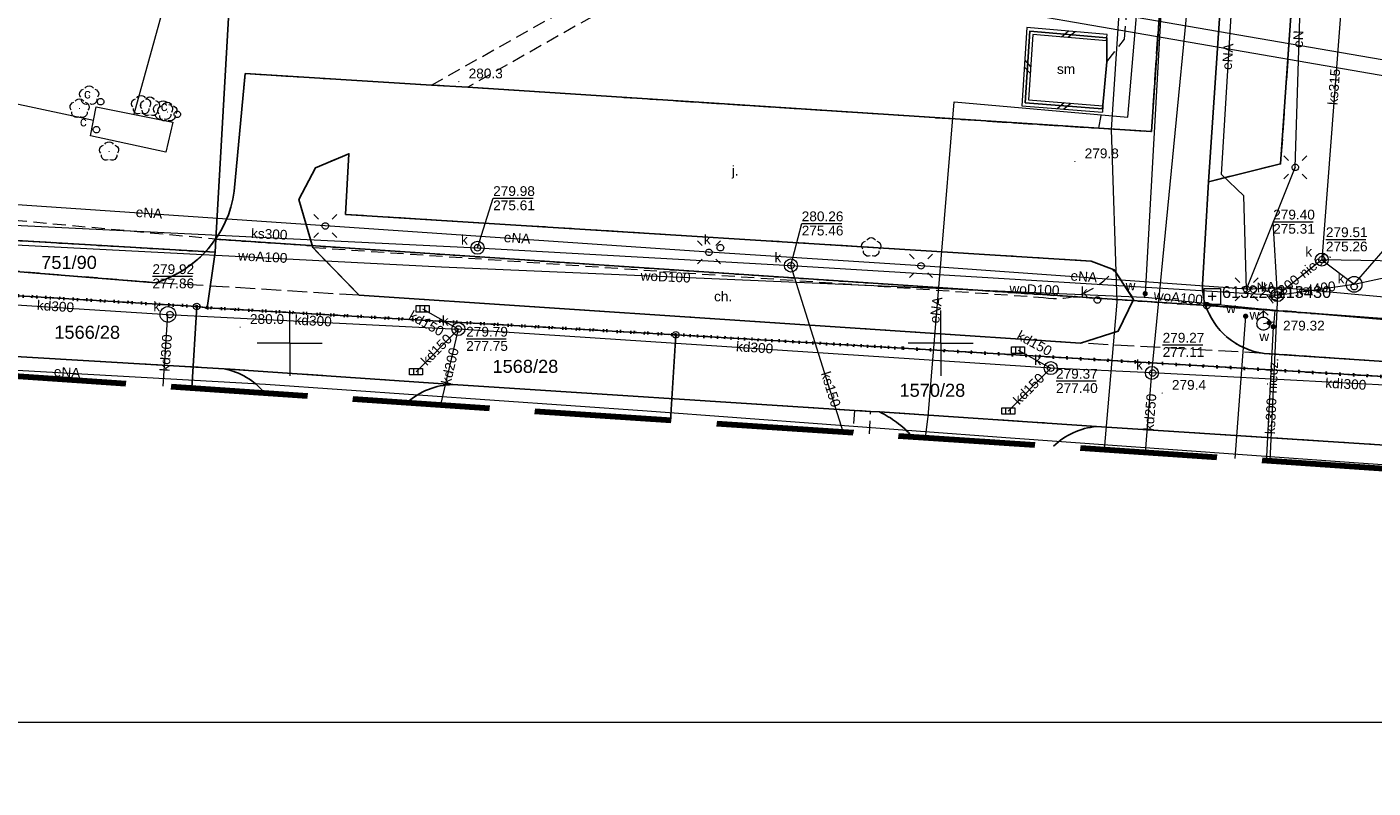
# Model space of a CAD drawing. Extents: x 0 to 6569664, y 0 to 5584502.
# Tile 5 of 64: x 6568280 to 6568383, y 5583916 to 5583974. Entities that reach past the tile are written whole.
import ezdxf
from ezdxf.enums import TextEntityAlignment as Align

# ---------------------------------------------------------------- set-up
doc = ezdxf.new("R2010")
doc.units = 0
doc.header["$PDSIZE"] = 0.75
for name, pattern in [('GAK', [3.5, 2, -0.7, 0.1, -0.7]), ('KROPK2', [1, 0.05, -0.95]), ('PRZER1-1', [1, 0.5, -0.5]), ('PRZER2-1', [1.5, 1, -0.5]), ('PRZER3-1', [2, 1.5, -0.5])]:
    doc.linetypes.add(name, pattern=pattern)
doc.layers.get('0').update_dxf_attribs({"linetype": 'CONTINUOUS'})
doc.layers.get('Defpoints').update_dxf_attribs({"linetype": 'CONTINUOUS'})
for name, color, linetype, lineweight in [('EGDE', 7, 'CONTINUOUS', 18), ('EGDE_O', 7, 'CONTINUOUS', 18), ('EGPG', 7, 'CONTINUOUS', 18), ('GESJAE', 7, 'CONTINUOUS', 50), ('GUPPRZ_O', 7, 'CONTINUOUS', 18), ('OSSP', 7, 'CONTINUOUS', 18), ('OSSP_O', 7, 'CONTINUOUS', 18), ('OTDM', 7, 'CONTINUOUS', 25), ('OTDM_O', 7, 'CONTINUOUS', 25), ('OTDN', 7, 'CONTINUOUS', 18), ('OTKC', 7, 'CONTINUOUS', 18), ('OTKC_O', 7, 'CONTINUOUS', 18), ('OTKJ', 7, 'CONTINUOUS', 18), ('OTKJ_O', 7, 'CONTINUOUS', 18), ('OTKK', 7, 'CONTINUOUS', 25), ('OTRN', 7, 'CONTINUOUS', 13), ('OTRN_O', 7, 'CONTINUOUS', 13), ('ramka sekcji', 7, 'CONTINUOUS', 18), ('siec', 7, 'GAK', 70), ('SUEO', 7, 'CONTINUOUS', 18), ('SUPK', 7, 'CONTINUOUS', 18), ('SUPW', 7, 'CONTINUOUS', 18), ('SUPW_O', 7, 'CONTINUOUS', 18), ('zakres', 6, 'PRZER3-1', 106)]:
    doc.layers.add(name, color=color, linetype=linetype, lineweight=lineweight)
for name, color, linetype, lineweight, true_color in [('EGUG', 7, 'CONTINUOUS', 18, 0x008000), ('OTZL', 7, 'CONTINUOUS', 18, 0x008000), ('SUCP', 7, 'CONTINUOUS', 18, 0xd200d2), ('SUEP', 1, 'CONTINUOUS', 18, 0xff0000), ('SUEP_O', 1, 'CONTINUOUS', 18, 0xff0000), ('SUKK', 7, 'CONTINUOUS', 18, 0x803300), ('SUKP', 7, 'CONTINUOUS', 18, 0x803300), ('SUKP_O', 7, 'CONTINUOUS', 18, 0x803300), ('SUKS', 7, 'CONTINUOUS', 18, 0x803300), ('SUKS_O', 7, 'CONTINUOUS', 18, 0x803300), ('SUTP', 7, 'CONTINUOUS', 18, 0xff9100), ('SUWH', 5, 'CONTINUOUS', 18, 0x0000ff), ('SUWP', 5, 'CONTINUOUS', 18, 0x0000ff), ('SUWP_O', 5, 'CONTINUOUS', 18, 0x0000ff), ('SUWW', 5, 'CONTINUOUS', 18, 0x0000ff), ('SUWW_O', 5, 'CONTINUOUS', 18, 0x0000ff)]:
    doc.layers.add(name, color=color, linetype=linetype, lineweight=lineweight, true_color=true_color)
doc.styles.add('Arial', font='arial.ttf')
doc.styles.add('GEO-INFO', font='arial.ttf')
doc.dimstyles.get("Standard").update_dxf_attribs({"dimtxt": 0.18, "dimasz": 0.18, "dimexe": 0.18, "dimexo": 0.0625, "dimgap": 0.09, "dimtad": 0, "dimtih": 1, "dimtoh": 1, "dimdec": 4, "dimzin": 0, "dimdsep": 46, "dimtxsty": 'Standard', "dimcen": 0.09, "dimadec": 0, "dimazin": 0, "dimtfac": 1, "dimtdec": 4, "dimtofl": 0, "dimtmove": 0, "dimatfit": 3, "dimfxl": 0, "dimtolj": 1, "dimtzin": 0, "dimarcsym": 0})

# ---------------------------------------------------------------- blocks, each defined once
blk = doc.blocks.new('D_GSPRDL1')
blk.add_hatch(color=0).paths.add_polyline_path([(0, -0.045), (0.013906, -0.042798), (0.02645, -0.036406), (0.036406, -0.02645), (0.042798, -0.013906), (0.045, 0), (0.042798, 0.013906), (0.036406, 0.02645), (0.02645, 0.036406), (0.013906, 0.042798), (0, 0.045), (-0.013906, 0.042798), (-0.02645, 0.036406), (-0.036406, 0.02645), (-0.042798, 0.013906), (-0.045, 0), (-0.042798, -0.013906), (-0.036406, -0.02645), (-0.02645, -0.036406), (-0.013906, -0.042798)])
at = {"color": 0}
for points in [[(-0.635969, -0.134326), (-0.70458, -0.024001), (-0.731429, 0.103115), (-0.713292, 0.231763), (-0.652348, 0.346501), (-0.55591, 0.433559), (-0.435555, 0.482485)], [(-0.324277, 0.563333), (-0.240553, 0.662679), (-0.127956, 0.727494), (0, 0.75), (0.127956, 0.727494), (0.240553, 0.662679), (0.324277, 0.563333)], [(0.435555, 0.482485), (0.55591, 0.433559), (0.652348, 0.346501), (0.713292, 0.231763), (0.731429, 0.103115), (0.70458, -0.024001), (0.635969, -0.134326)], [(-0.068773, -0.646351), (-0.194901, -0.677512), (-0.324092, -0.663766), (-0.440839, -0.606763), (-0.531129, -0.513345), (-0.584125, -0.394725), (-0.593465, -0.265141)], [(0.593465, -0.265141), (0.584125, -0.394725), (0.531129, -0.513345), (0.440839, -0.606763), (0.324092, -0.663766), (0.194901, -0.677512), (0.068773, -0.646351)]]:
    blk.add_lwpolyline(points, dxfattribs=at)
blk = doc.blocks.new('D_GSPWPN1')
blk.add_hatch(color=0).paths.add_polyline_path([(-0.045, 0), (-0.043467, -0.011647), (-0.038971, -0.0225), (-0.03182, -0.03182), (-0.0225, -0.038971), (-0.011647, -0.043467), (0, -0.045), (0.011647, -0.043467), (0.0225, -0.038971), (0.03182, -0.03182), (0.038971, -0.0225), (0.043467, -0.011647), (0.045, 0), (0.043467, 0.011647), (0.038971, 0.0225), (0.03182, 0.03182), (0.0225, 0.038971), (0.011647, 0.043467), (0, 0.045), (-0.011647, 0.043467), (-0.0225, 0.038971), (-0.03182, 0.03182), (-0.038971, 0.0225), (-0.043467, 0.011647)])
blk = doc.blocks.new('D_GUPWZA1')
blk.add_hatch(color=0).paths.add_polyline_path([(-0.2, 0), (-0.193185, -0.051764), (-0.173205, -0.1), (-0.141421, -0.141421), (-0.1, -0.173205), (-0.051764, -0.193185), (0, -0.2), (0.051764, -0.193185), (0.1, -0.173205), (0.141421, -0.141421), (0.173205, -0.1), (0.193185, -0.051764), (0.2, 0), (0.193185, 0.051764), (0.173205, 0.1), (0.141421, 0.141421), (0.1, 0.173205), (0.051764, 0.193185), (0, 0.2), (-0.051764, 0.193185), (-0.1, 0.173205), (-0.141421, 0.141421), (-0.173205, 0.1), (-0.193185, 0.051764)])
blk = doc.blocks.new('D_GUPIWZ1_1')
at = {"color": 0}
blk.add_lwpolyline([(0, 0.25), (0.064705, 0.241481), (0.125, 0.216506), (0.176777, 0.176777), (0.216506, 0.125), (0.241481, 0.064705), (0.25, 0), (0.241481, -0.064705), (0.216506, -0.125), (0.176777, -0.176777), (0.125, -0.216506), (0.064705, -0.241481), (0, -0.25), (-0.064705, -0.241481), (-0.125, -0.216506), (-0.176777, -0.176777), (-0.216506, -0.125), (-0.241481, -0.064705), (-0.25, 0), (-0.241481, 0.064705), (-0.216506, 0.125), (-0.176777, 0.176777), (-0.125, 0.216506), (-0.064705, 0.241481)], close=True, dxfattribs=at)
blk = doc.blocks.new('D_GUPKKS1')
at = {"color": 0}
blk.add_lwpolyline([(0.5, -0.25), (-0.5, -0.25), (-0.5, 0.25), (0.5, 0.25)], close=True, dxfattribs=at)
for points in [[(-0.175, -0.25), (-0.175, 0.25)], [(0.175, -0.25), (0.175, 0.25)]]:
    blk.add_lwpolyline(points, dxfattribs=at)
blk = doc.blocks.new('D_GUPKSD1_1')
at = {"color": 0}
blk.add_lwpolyline([(0, 0.25), (0.064705, 0.241481), (0.125, 0.216506), (0.176777, 0.176777), (0.216506, 0.125), (0.241481, 0.064705), (0.25, 0), (0.241481, -0.064705), (0.216506, -0.125), (0.176777, -0.176777), (0.125, -0.216506), (0.064705, -0.241481), (0, -0.25), (-0.064705, -0.241481), (-0.125, -0.216506), (-0.176777, -0.176777), (-0.216506, -0.125), (-0.241481, -0.064705), (-0.25, 0), (-0.241481, 0.064705), (-0.216506, 0.125), (-0.176777, 0.176777), (-0.125, 0.216506), (-0.064705, 0.241481)], close=True, dxfattribs=at)
blk = doc.blocks.new('D_GUPWDT1')
at = {"color": 0}
blk.add_lwpolyline([(0, 0.5), (0.086824, 0.492404), (0.17101, 0.469846), (0.25, 0.433013), (0.321394, 0.383022), (0.383022, 0.321394), (0.433013, 0.25), (0.469846, 0.17101), (0.492404, 0.086824), (0.5, 0), (0.492404, -0.086824), (0.469846, -0.17101), (0.433013, -0.25), (0.377875, -0.32743), (0.309079, -0.393027), (0.229113, -0.444418), (0.140866, -0.479746), (0.047528, -0.497736), (-0.047528, -0.497736), (-0.140866, -0.479746), (-0.229113, -0.444418), (-0.309079, -0.393027), (-0.377875, -0.32743), (-0.433013, -0.25), (-0.4725, -0.163534), (-0.494911, -0.071157), (-0.499434, 0.023791), (-0.485906, 0.117879), (-0.454816, 0.207708), (-0.407288, 0.290028), (-0.34504, 0.361867), (-0.27032, 0.420627), (-0.185831, 0.464184), (-0.094626, 0.490964)], close=True, dxfattribs=at)
for points in [[(-0.353553, 0.646447), (0, 1), (0.353553, 0.646447)], [(0, 0.5), (0, 1)]]:
    blk.add_lwpolyline(points, dxfattribs=at)
blk = doc.blocks.new('D_GSPSSP1')
at = {"color": 0}
blk.add_lwpolyline([(0.625, 0.625), (0.625, -0.625), (-0.625, -0.625), (-0.625, 0.625)], close=True, dxfattribs=at)
for points in [[(0.3, 0), (-0.3, 0)], [(0, 0.3), (0, -0.3)]]:
    blk.add_lwpolyline(points, dxfattribs=at)
blk = doc.blocks.new('D_GEPPGD1_1')
at = {"color": 0}
blk.add_lwpolyline([(0, 0.25), (0.077254, 0.237764), (0.146946, 0.202254), (0.202254, 0.146946), (0.237764, 0.077254), (0.25, 0), (0.237764, -0.077254), (0.202254, -0.146946), (0.146946, -0.202254), (0.077254, -0.237764), (0, -0.25), (-0.077254, -0.237764), (-0.146946, -0.202254), (-0.202254, -0.146946), (-0.237764, -0.077254), (-0.25, 0), (-0.237764, 0.077254), (-0.202254, 0.146946), (-0.146946, 0.202254), (-0.077254, 0.237764)], close=True, dxfattribs=at)
blk = doc.blocks.new('D_GEPPGD1_2')
blk.add_hatch(color=0).paths.add_polyline_path([(0, -0.045), (0.013906, -0.042798), (0.02645, -0.036406), (0.036406, -0.02645), (0.042798, -0.013906), (0.045, 0), (0.042798, 0.013906), (0.036406, 0.02645), (0.02645, 0.036406), (0.013906, 0.042798), (0, 0.045), (-0.013906, 0.042798), (-0.02645, 0.036406), (-0.036406, 0.02645), (-0.042798, 0.013906), (-0.045, 0), (-0.042798, -0.013906), (-0.036406, -0.02645), (-0.02645, -0.036406), (-0.013906, -0.042798)])
blk = doc.blocks.new('D_ODTN_1')
at = {"color": 0}
for points in [[(-0.5, -0.25), (0, 0.25)], [(0, -0.25), (0.5, 0.25)]]:
    blk.add_lwpolyline(points, dxfattribs=at)
blk = doc.blocks.new('D_GSLDSO2')
at = {"color": 0}
blk.add_lwpolyline([(0, 0.25), (0, -0.25)], dxfattribs=at)
blk = doc.blocks.new('D_GUPELA2')
blk.add_hatch(color=0).paths.add_polyline_path([(-0.001087, 0.044987), (0.011881, 0.043403), (0.021281, 0.03965), (0.030065, 0.033482), (0.038133, 0.023893), (0.043117, 0.012881), (0.044986, 0.001113), (0.044323, -0.007777), (0.040557, -0.019497), (0.033417, -0.030138), (0.024849, -0.037517), (0.013788, -0.042836), (0.002013, -0.044955), (-0.00982, -0.043916), (-0.020466, -0.040077), (-0.029541, -0.033946), (-0.036867, -0.025804), (-0.04187, -0.01649), (-0.04461, -0.005909), (-0.044532, 0.006476), (-0.041285, 0.017903), (-0.034764, 0.028574), (-0.024479, 0.03776), (-0.013449, 0.042943)])
at = {"color": 0}
for points in [[(-0.883883, 0.883883), (-0.53033, 0.53033)], [(0.883883, 0.883883), (0.53033, 0.53033)], [(-0.883883, -0.883883), (-0.53033, -0.53033)], [(0.883883, -0.883883), (0.53033, -0.53033)]]:
    blk.add_lwpolyline(points, dxfattribs=at)
blk = doc.blocks.new('D_GUPELA1')
at = {"color": 0}
blk.add_lwpolyline([(0, 0.25), (0.064705, 0.241481), (0.125, 0.216506), (0.176777, 0.176777), (0.216506, 0.125), (0.241481, 0.064705), (0.25, 0), (0.241481, -0.064705), (0.216506, -0.125), (0.176777, -0.176777), (0.125, -0.216506), (0.064705, -0.241481), (0, -0.25), (-0.064705, -0.241481), (-0.125, -0.216506), (-0.176777, -0.176777), (-0.216506, -0.125), (-0.241481, -0.064705), (-0.25, 0), (-0.241481, 0.064705), (-0.216506, 0.125), (-0.176777, 0.176777), (-0.125, 0.216506), (-0.064705, 0.241481)], close=True, dxfattribs=at)
blk = doc.blocks.new('*D45')
at = {"layer": 'Defpoints', "color": 0}
for p in [(6568647.5, 5584150), (6568650, 5584150), (0, 0)]:
    blk.add_point(p, dxfattribs=at)
at = {"layer": 'ramka sekcji', "color": 0, "lineweight": -2}
blk.add_line((6568649.94, 5584150), (6568647.5, 5584150), dxfattribs=at)
at = {"layer": 'ramka sekcji', "color": 0, "insert": (6568644.11, 5584150), "char_height": 0.75, "attachment_point": 5, "style": 'GEO-INFO'}
blk.add_mtext('\\A1;5584150.0000', dxfattribs=at)
blk = doc.blocks.new('*D46')
at = {"layer": 'Defpoints', "color": 0}
for p in [(6568650, 5584152.5), (6568650, 5584150), (0, 0)]:
    blk.add_point(p, dxfattribs=at)
at = {"layer": 'ramka sekcji', "color": 0, "lineweight": -2}
blk.add_line((6568650, 5584150.06), (6568650, 5584152.5), dxfattribs=at)
at = {"layer": 'ramka sekcji', "color": 0, "insert": (6568650, 5584155.9), "char_height": 0.75, "attachment_point": 5, "rotation": 90, "style": 'GEO-INFO'}
blk.add_mtext('\\A1;6568650.0000', dxfattribs=at)

msp = doc.modelspace()

# ---------------------------------------------------------------- linework, layer by layer
at = {"layer": 'EGDE', "linetype": 'Continuous', "elevation": 10.22}
for points in [[(6568295.92847, 5583986.21622), (6568294.32233, 5583957.98331), (6568294.26523, 5583956.9825), (6568277.26098, 5583957.9935), (6568263.9809, 5583958.70246), (6568268.42617, 5584011.06381), (6568271.58328, 5584050.08752), (6568274.3496, 5584077.53529), (6568277.46122, 5584095.26675), (6568302.13672, 5584090.3243), (6568300.13923, 5584056.76596)], [(6568263.9809, 5583958.70246), (6568277.26098, 5583957.9935), (6568294.26523, 5583956.9825), (6568293.66008, 5583952.72437), (6568292.84874, 5583952.82392), (6568273.1723, 5583953.99051), (6568262.61008, 5583954.10444)], [(6568294.32233, 5583957.98331), (6568370.44353, 5583952.88368), (6568482.90911, 5583944.55214), (6568585.12694, 5583937.54872), (6568581.68298, 5583936.28424), (6568555.7519, 5583937.77022), (6568518.83334, 5583939.77466), (6568501.75009, 5583940.70461), (6568484.61672, 5583941.64391), (6568470.18479, 5583942.48802), (6568455.74272, 5583943.342), (6568440.05974, 5583944.25999), (6568422.02493, 5583945.3077), (6568384.89553, 5583947.37946), (6568347.08402, 5583949.61245), (6568329.64942, 5583950.6479), (6568293.66008, 5583952.72437), (6568294.26523, 5583956.9825)]]:
    msp.add_lwpolyline(points, close=True, dxfattribs=at)
for points in [[(6568594.31055, 5583939.47691), (6568591.06023, 5583939.65534), (6568585.12694, 5583937.54872), (6568482.90911, 5583944.55214), (6568370.44353, 5583952.88368), (6568294.32233, 5583957.98331), (6568295.92847, 5583986.21622), (6568307.93382, 5584034.73468), (6568319.9193, 5584083.24287), (6568320.72616, 5584086.59352), (6568329.45932, 5584084.84591), (6568374.48985, 5584081.95589), (6568374.92948, 5584088.19204), (6568391.77674, 5584086.94902), (6568441.65482, 5584081.9513), (6568491.15577, 5584079.0589), (6568538.06756, 5584076.86319), (6568558.47556, 5584075.58605), (6568583.6998, 5584038.16817), (6568609.00522, 5584036.3441), (6568644.22449, 5584009.45582)], [(6568273.1723, 5583953.99051), (6568292.84874, 5583952.82392), (6568292.46984, 5583946.56078)], [(6568292.46984, 5583946.56078), (6568292.84874, 5583952.82392)], [(6568292.84874, 5583952.82392), (6568293.66008, 5583952.72437), (6568329.64942, 5583950.6479), (6568329.25646, 5583944.07604)], [(6568329.25646, 5583944.07604), (6568329.64942, 5583950.6479)], [(6568329.64942, 5583950.6479), (6568347.08402, 5583949.61245), (6568384.89553, 5583947.37946), (6568384.55877, 5583940.34066)]]:
    msp.add_lwpolyline(points, dxfattribs=at)
at = {"layer": 'EGUG', "linetype": 'PRZER1-1', "lineweight": 18, "elevation": 10.08}
for points in [[(6568482.90911, 5583944.55214), (6568370.44353, 5583952.88368), (6568294.32233, 5583957.98331), (6568294.26523, 5583956.9825), (6568277.26098, 5583957.9935), (6568263.9809, 5583958.70246), (6568268.42617, 5584011.06381), (6568271.58328, 5584050.08752), (6568274.3496, 5584077.53529), (6568277.46122, 5584095.26675), (6568302.13672, 5584090.3243), (6568320.72616, 5584086.59352), (6568329.45932, 5584084.84591), (6568374.48985, 5584081.95589), (6568374.92948, 5584088.19204), (6568375.19, 5584092.43), (6568377.65, 5584132.3), (6568371.2, 5584132.71), (6568369.87809, 5584134.81056), (6568369.45834, 5584137.11533), (6568375.25714, 5584238.8479), (6568377.54509, 5584242.89769)], [(6568277.46122, 5584095.26675), (6568274.3496, 5584077.53529), (6568271.58328, 5584050.08752), (6568268.42617, 5584011.06381), (6568263.9809, 5583958.70246), (6568277.26098, 5583957.9935), (6568294.26523, 5583956.9825), (6568294.32233, 5583957.98331), (6568370.44353, 5583952.88368), (6568482.90911, 5583944.55214)], [(6568593.99258, 5583935.5803), (6568581.68298, 5583936.28424), (6568555.7519, 5583937.77022), (6568518.83334, 5583939.77466), (6568501.75009, 5583940.70461), (6568484.61672, 5583941.64391), (6568470.18479, 5583942.48802), (6568455.74272, 5583943.342), (6568440.05974, 5583944.25999), (6568422.02493, 5583945.3077), (6568384.89553, 5583947.37946), (6568347.08402, 5583949.61245), (6568329.64942, 5583950.6479), (6568293.66008, 5583952.72437), (6568292.84874, 5583952.82392), (6568273.1723, 5583953.99051), (6568262.61008, 5583954.10444), (6568261.2106, 5583954.0564), (6568251.21944, 5583954.86774), (6568249.43294, 5583955.01221)], [(6568249.43294, 5583955.01221), (6568251.21944, 5583954.86774), (6568261.2106, 5583954.0564), (6568262.61008, 5583954.10444), (6568273.1723, 5583953.99051), (6568292.84874, 5583952.82392), (6568293.66008, 5583952.72437), (6568329.64942, 5583950.6479), (6568347.08402, 5583949.61245), (6568384.89553, 5583947.37946), (6568422.02493, 5583945.3077), (6568440.05974, 5583944.25999), (6568455.74272, 5583943.342), (6568470.18479, 5583942.48802), (6568484.61672, 5583941.64391), (6568501.75009, 5583940.70461), (6568518.83334, 5583939.77466), (6568555.7519, 5583937.77022), (6568581.68298, 5583936.28424), (6568593.99258, 5583935.5803)]]:
    msp.add_lwpolyline(points, dxfattribs=at)
at = {"layer": 'GESJAE', "linetype": 'KROPK2', "lineweight": 50, "elevation": 10.22}
for points in [[(6568593.99258, 5583935.5803), (6568581.68298, 5583936.28424), (6568555.7519, 5583937.77022), (6568518.83334, 5583939.77466), (6568501.75009, 5583940.70461), (6568484.61672, 5583941.64391), (6568470.18479, 5583942.48802), (6568455.74272, 5583943.342), (6568440.05974, 5583944.25999), (6568422.02493, 5583945.3077), (6568384.89553, 5583947.37946), (6568347.08402, 5583949.61245), (6568329.64942, 5583950.6479), (6568293.66008, 5583952.72437), (6568292.84874, 5583952.82392), (6568273.1723, 5583953.99051), (6568262.61008, 5583954.10444), (6568261.2106, 5583954.0564), (6568251.21944, 5583954.86774), (6568249.43294, 5583955.01221)], [(6568249.43294, 5583955.01221), (6568251.21944, 5583954.86774), (6568261.2106, 5583954.0564), (6568262.61008, 5583954.10444), (6568273.1723, 5583953.99051), (6568292.84874, 5583952.82392), (6568293.66008, 5583952.72437), (6568329.64942, 5583950.6479), (6568347.08402, 5583949.61245), (6568384.89553, 5583947.37946), (6568422.02493, 5583945.3077), (6568440.05974, 5583944.25999), (6568455.74272, 5583943.342), (6568470.18479, 5583942.48802), (6568484.61672, 5583941.64391), (6568501.75009, 5583940.70461), (6568518.83334, 5583939.77466), (6568555.7519, 5583937.77022), (6568581.68298, 5583936.28424), (6568593.99258, 5583935.5803)]]:
    msp.add_lwpolyline(points, dxfattribs=at)
at = {"layer": 'GUPPRZ_O', "linetype": 'Continuous', "lineweight": 13, "elevation": 10.8, "flags": 128}
for points in [[(6568314.42, 5583957.33), (6568315.62393, 5583961.13971), (6568318.70393, 5583961.13971)], [(6568338.5, 5583955.97), (6568339.32438, 5583959.2002), (6568342.40438, 5583959.2002)], [(6568375.87, 5583953.7), (6568375.53791, 5583959.33511), (6568378.61791, 5583959.33511)], [(6568379.58791, 5583957.97728), (6568382.66791, 5583957.97728)], [(6568381.7576, 5583954.52498), (6568385.35816, 5583958.69081), (6568388.43816, 5583958.69081)], [(6568289.45077, 5583955.14155), (6568292.53077, 5583955.14155)], [(6568313.55152, 5583950.3337), (6568316.63152, 5583950.3337)], [(6568367.04881, 5583949.87281), (6568370.12881, 5583949.87281)], [(6568358.85913, 5583947.09834), (6568361.93913, 5583947.09834)]]:
    msp.add_lwpolyline(points, dxfattribs=at)
at = {"layer": 'OTDM', "linetype": 'Continuous', "lineweight": 25, "elevation": 10.18}
msp.add_lwpolyline([(6568362.44, 5583968), (6568356.49, 5583968.48), (6568356.85, 5583973.98), (6568362.76, 5583973.47), (6568362.77, 5583971.62)], close=True, dxfattribs=at)
at = {"layer": 'OTDN', "linetype": 'Continuous', "lineweight": 18, "elevation": 10.18}
for points in [[(6568362.78149, 5583973.71907), (6568356.6172, 5583974.25102), (6568356.22445, 5583968.25061), (6568362.4199, 5583967.75081)], [(6568362.73851, 5583973.22093), (6568357.0828, 5583973.70898), (6568356.75555, 5583968.70939), (6568362.4601, 5583968.24919)]]:
    msp.add_lwpolyline(points, dxfattribs=at)
at = {"layer": 'OTKC', "linetype": 'PRZER2-1', "lineweight": 18, "elevation": 10.18}
for points in [[(6568364.96, 5583998.79), (6568313.68, 5583969.67), (6568310.89, 5583969.83), (6568364.74, 5584000.19)], [(6568368.49, 5584000.12), (6568366.17994, 5583966.25595), (6568362.14, 5583966.51), (6568362.44, 5583968), (6568362.77, 5583971.62), (6568364.13, 5583973.36), (6568365.92, 5583998.78)], [(6568343.37, 5583944.84), (6568343.26139, 5583943.13008)], [(6568344.5281, 5583943.04452), (6568344.62, 5583944.76), (6568343.37, 5583944.84)]]:
    msp.add_lwpolyline(points, dxfattribs=at)
for points in [[(6568268.81, 5583956.34, -0.116000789), (6568265.57, 5583957.41, -0.125279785), (6568262.39, 5583960.99), (6568294.32, 5583958.02, -0.17096594), (6568289.71, 5583954.65)], [(6568305.32, 5583953.68), (6568301.76, 5583957.36), (6568357.89, 5583953.52, 0.279300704), (6568363.33, 5583955.64), (6568364.82, 5583953.37), (6568363.64, 5583950.92), (6568360.74, 5583950)], [(6568374.84, 5583949.22, -0.294669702), (6568370.32, 5583953), (6568416.12, 5583949.21, -0.252346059), (6568411.69, 5583946.74)]]:
    msp.add_lwpolyline(points, format="xyb", close=True, dxfattribs=at)
at = {"layer": 'OTKJ', "linetype": 'PRZER3-1', "lineweight": 18, "elevation": 10.18}
msp.add_lwpolyline([(6568379.01, 5584005.59), (6568376.11, 5583963.78), (6568370.56, 5583962.41), (6568370.11, 5583954.51, 0.075998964), (6568370.32, 5583953, 0.294669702), (6568374.84, 5583949.22), (6568360.74, 5583950), (6568363.64, 5583950.92), (6568364.82, 5583953.37), (6568363.33, 5583955.64), (6568361.55, 5583956.3), (6568304.29, 5583959.89), (6568304.54, 5583964.56), (6568301.97, 5583963.47), (6568300.69, 5583961.04), (6568301.76, 5583957.36), (6568305.32, 5583953.68), (6568289.71, 5583954.65, 0.292177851), (6568295.74, 5583961.67), (6568296.58, 5583970.72), (6568310.89, 5583969.83), (6568313.68, 5583969.67), (6568362.14, 5583966.51), (6568366.17994, 5583966.25595), (6568368.49, 5584000.12)], format="xyb", dxfattribs=at)
msp.add_lwpolyline([(6568390.98789, 5583941.71091), (6568361.96, 5583943.6), (6568345.31, 5583944.72), (6568344.62, 5583944.76), (6568343.37, 5583944.84), (6568312.52, 5583946.82), (6568294.95, 5583948.03), (6568274.83854, 5583949.21025), (6568269.39, 5583949.53)], dxfattribs=at)
at = {"layer": 'OTKK', "linetype": 'Continuous', "lineweight": 25, "elevation": 10.18}
for points in [[(6568366.17994, 5583966.25595), (6568362.14, 5583966.51), (6568313.68, 5583969.67), (6568310.89, 5583969.83), (6568296.58, 5583970.72), (6568295.74, 5583961.67, -0.292177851), (6568289.71, 5583954.65), (6568268.81, 5583956.34, -0.116000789), (6568265.57, 5583957.41, -0.074239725), (6568263.46, 5583959.35, -0.12887514), (6568261.14, 5583964.74), (6568265.58, 5584031.75), (6568268.21, 5584056.6), (6568269.75, 5584068.54), (6568273.31, 5584093.29, -0.473908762), (6568276.89, 5584095.36), (6568330.51, 5584084.83)], [(6568380.27, 5584081.43), (6568383.67, 5584079.42), (6568382.19, 5584056.2), (6568382.02, 5584053.21), (6568379.98, 5584021.47), (6568374.47, 5584019.74), (6568374.23, 5584017), (6568373.62, 5584007.68), (6568379.01, 5584005.59), (6568376.11, 5583963.78), (6568370.56, 5583962.41), (6568370.11, 5583954.51, 0.075998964), (6568370.32, 5583953, 0.294669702), (6568374.84, 5583949.22), (6568411.69, 5583946.74, 0.393501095)], [(6568298.05683, 5583946.18341, 0.173335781), (6568294.95, 5583948.03), (6568269.39, 5583949.53, 0.140581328), (6568264.35766, 5583948.4596)], [(6568309.02368, 5583945.44265, -0.179520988), (6568312.52, 5583946.82), (6568343.37, 5583944.84), (6568344.62, 5583944.76), (6568345.31, 5583944.72, -0.053949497), (6568346.6, 5583943.92, -0.075118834), (6568347.78674, 5583942.82442)], [(6568358.66488, 5583942.08966, -0.167107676), (6568361.96, 5583943.6), (6568396.38, 5583941.36), (6568402.93, 5583940.93), (6568411.48, 5583940.34), (6568422.95, 5583939.56), (6568439.54, 5583938.66), (6568444.68, 5583938.19), (6568449.07, 5583937.92), (6568462.13971, 5583937.01223), (6568472.97, 5583936.26), (6568476.32, 5583936.13), (6568485.59074, 5583935.3109), (6568497.17612, 5583934.43965), (6568503.65, 5583934.16), (6568509.55728, 5583933.95163), (6568515.01, 5583933.41), (6568521.24, 5583932.63), (6568523.49, 5583932.78), (6568529.09, 5583932.43), (6568534.71, 5583931.94), (6568543.91, 5583931.15), (6568545.21, 5583929.53), (6568545.21725, 5583929.48905)]]:
    msp.add_lwpolyline(points, format="xyb", dxfattribs=at)
for points in [[(6568367.29, 5584034.81), (6568368.24, 5584034.25), (6568370.69, 5584032.86), (6568368.49, 5584000.12), (6568366.17994, 5583966.25595)], [(6568373.62, 5584007.68), (6568370.56, 5583962.41)], [(6568294.95, 5583948.03), (6568312.52, 5583946.82)], [(6568345.31, 5583944.72), (6568361.96, 5583943.6)]]:
    msp.add_lwpolyline(points, dxfattribs=at)
msp.add_lwpolyline([(6568304.29, 5583959.89), (6568304.54, 5583964.56), (6568301.97, 5583963.47), (6568300.69, 5583961.04), (6568301.76, 5583957.36), (6568305.32, 5583953.68), (6568360.74, 5583950), (6568363.64, 5583950.92), (6568364.82, 5583953.37), (6568363.33, 5583955.64), (6568361.55, 5583956.3)], close=True, dxfattribs=at)
at = {"layer": 'ramka sekcji'}
for p, q in [((6568300, 5583950), (6568300, 5583952.5)), ((6568350, 5583950), (6568350, 5583952.5)), ((6568300, 5583950), (6568297.5, 5583950)), ((6568300, 5583950), (6568300, 5583947.5)), ((6568300, 5583950), (6568302.5, 5583950)), ((6568350, 5583950), (6568347.5, 5583950)), ((6568350, 5583950), (6568350, 5583947.5)), ((6568350, 5583950), (6568352.5, 5583950))]:
    msp.add_line(p, q, dxfattribs=at)
at = {"layer": 'siec', "linetype": 'ByBlock', "lineweight": 20}
msp.add_lwpolyline([(6568734.39713, 5584289.91756), (6568240.9245, 5584289.91756), (6568240.9245, 5583920.87902), (6568734.39713, 5583920.87902)], close=True, dxfattribs=at)
at = {"layer": 'SUCP', "linetype": 'Continuous', "lineweight": 18, "elevation": 10.14}
for points in [[(6568296.94857, 5583999.93279), (6568288.01673, 5583967.59265)], [(6568284.92015, 5583967.10646), (6568253.2317, 5583973.88449)]]:
    msp.add_lwpolyline(points, dxfattribs=at)
at = {"layer": 'SUEP', "linetype": 'Continuous', "lineweight": 18, "elevation": 10.14}
for points in [[(6568373.5, 5583954.14), (6568377.24, 5583963.51), (6568377.84, 5583983.21), (6568378.63, 5583990.16), (6568380.23, 5584009.47), (6568379.89, 5584012.7), (6568380.83, 5584028.01), (6568381.62, 5584039.2), (6568383.04, 5584058.39), (6568383.52, 5584068.48), (6568383.96, 5584079.32)], [(6568373.5, 5583954.14), (6568373.28509, 5583961.31096), (6568371.5736, 5583962.96903), (6568372.67039, 5583981.06459), (6568373.54092, 5583983.35598)], [(6568348.82963, 5583942.75398), (6568349.04191, 5583944.35726), (6568351.04023, 5583968.54491), (6568364.38651, 5583967.35678), (6568365.19254, 5583976.97792)], [(6568373.5, 5583954.14), (6568348.4865, 5583955.94402), (6568332.19594, 5583956.98221), (6568302.73068, 5583959.01073), (6568275.64401, 5583960.85289)], [(6568373.5, 5583954.14), (6568375.92587, 5583954.28443)], [(6568501.6896, 5583945.31919), (6568472.25746, 5583946.86907), (6568440.21549, 5583948.70235), (6568409.35359, 5583951.23589), (6568375.92587, 5583954.28443)], [(6568473.29386, 5583934.34709), (6568473.16984, 5583934.35584), (6568449.33485, 5583936.15886), (6568422.479, 5583938.01297), (6568402.73022, 5583939.35862), (6568381.74001, 5583940.80828), (6568355.01339, 5583942.72407), (6568327.45479, 5583944.78916), (6568298.14637, 5583946.83171), (6568267.64219, 5583948.53883)]]:
    msp.add_lwpolyline(points, dxfattribs=at)
at = {"layer": 'SUKP', "linetype": 'Continuous', "lineweight": 18, "elevation": 10.14}
for points in [[(6568366.22, 5583947.71038), (6568369.23774, 5583978.78302), (6568371.94482, 5584027.33289)], [(6568382.2321, 5584011.95303), (6568381.2973, 5583982.9702), (6568379.28, 5583956.41)], [(6568280.37351, 5583990.34339), (6568282.31396, 5583991.60192), (6568318.90738, 5583984.47181), (6568350.87811, 5583977.50525), (6568403.55573, 5583968.40813), (6568403.16129, 5583965.85161)], [(6568281.02649, 5583989.33661), (6568282.56025, 5583990.33137), (6568318.66486, 5583983.2965), (6568350.64815, 5583976.3272), (6568402.19003, 5583967.42621), (6568401.97532, 5583966.03459)], [(6568381.7576, 5583954.52498), (6568391.75675, 5583956.69308), (6568402.5683, 5583965.9431)], [(6568269.92187, 5583959.49306), (6568314.42, 5583957.33), (6568338.5, 5583955.97), (6568375.87, 5583953.7)], [(6568342.51122, 5583943.18075), (6568338.5, 5583955.97)], [(6568379.28, 5583956.41), (6568375.87, 5583953.7)], [(6568415.11015, 5583955.784), (6568379.28, 5583956.41)], [(6568379.28, 5583956.41), (6568381.7576, 5583954.52498)], [(6568375.87, 5583953.7), (6568375.27306, 5583940.96786)], [(6568375.87, 5583953.7), (6568381.7576, 5583954.52498)], [(6568273.36, 5583953.3), (6568290.63687, 5583952.20966)], [(6568310.2, 5583952.64), (6568312.95, 5583951.09)], [(6568290.26325, 5583946.70982), (6568290.63687, 5583952.20966)], [(6568290.63687, 5583952.20966), (6568312.95, 5583951.09)], [(6568309.7, 5583947.81), (6568312.95, 5583951.09)], [(6568311.59201, 5583945.26918), (6568312.95, 5583951.09)], [(6568366.22, 5583947.71038), (6568358.45532, 5583948.08326), (6568312.95, 5583951.09)], [(6568355.94, 5583949.46), (6568358.45532, 5583948.08326)], [(6568355.19, 5583944.79), (6568358.45532, 5583948.08326)], [(6568365.73987, 5583941.61178), (6568366.22, 5583947.71038)], [(6568400.09595, 5583945.93978), (6568366.22, 5583947.71038)]]:
    msp.add_lwpolyline(points, dxfattribs=at)
at = {"layer": 'SUPK', "linetype": 'Continuous', "lineweight": 18, "elevation": 10.14}
msp.add_lwpolyline([(6568291.03, 5583966.99), (6568290.48, 5583964.69), (6568284.69, 5583965.94), (6568285.13, 5583968.17)], close=True, dxfattribs=at)
for points in [[(6568314.42, 5583956.83, -1), (6568314.42, 5583957.83, -1)], [(6568379.27477, 5583955.92134, -1), (6568379.27477, 5583956.92134, -1)], [(6568338.5, 5583955.47, -1), (6568338.5, 5583956.47, -1)], [(6568381.7576, 5583953.92122, -0.999999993), (6568381.7576, 5583955.12875, -0.999999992)], [(6568375.87, 5583953.2, -1), (6568375.87, 5583954.2, -1)], [(6568290.63687, 5583951.60966, -1.000000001), (6568290.63687, 5583952.80966, -0.999999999)], [(6568312.95, 5583950.59, -1), (6568312.95, 5583951.59, -1)], [(6568358.45532, 5583947.58326, -1), (6568358.45532, 5583948.58326, -1)], [(6568366.22, 5583947.21038, -1), (6568366.22, 5583948.21038, -1)]]:
    msp.add_lwpolyline(points, format="xyb", close=True, dxfattribs=at)
at = {"layer": 'SUTP', "linetype": 'Continuous', "lineweight": 18, "elevation": 10.14}
msp.add_lwpolyline([(6568362.58258, 5583941.82504), (6568363.55953, 5583953.155), (6568363.12849, 5583966.42049), (6568365.37903, 5584000.52216)], dxfattribs=at)
at = {"layer": 'SUWP', "linetype": 'Continuous', "lineweight": 18, "elevation": 10.14}
for points in [[(6568419.73601, 5584087.93935), (6568375.49, 5584091.04), (6568372.24015, 5584091.26574), (6568371.50499, 5584074.32878), (6568369.11009, 5584014.49059), (6568369.04881, 5584013.86124), (6568365.71, 5583953.81), (6568365.63169, 5583953.54639)], [(6568255.31129, 5583959.40081), (6568275.31, 5583957.86), (6568275.95446, 5583957.71664), (6568311.65073, 5583955.87641)], [(6568311.65073, 5583955.87641), (6568365.63169, 5583953.54639)], [(6568365.63169, 5583953.54639), (6568365.71469, 5583953.5428)], [(6568365.71469, 5583953.5428), (6568375.67832, 5583952.5411)], [(6568373.42421, 5583952.07202), (6568372.602, 5583941.14828)], [(6568375.59019, 5583951.61989), (6568375.23087, 5583951.56526), (6568374.7917, 5583951.49848)], [(6568375.67832, 5583952.5411), (6568375.59019, 5583951.61989), (6568375.54471, 5583951.26928), (6568375.03329, 5583941.2919), (6568375.0062, 5583940.98589)], [(6568375.67832, 5583952.5411), (6568390.39564, 5583951.28063), (6568403.35963, 5583950.26759), (6568429.10146, 5583948.71915)]]:
    msp.add_lwpolyline(points, dxfattribs=at)
at = {"layer": 'zakres', "ltscale": 7}
msp.add_lwpolyline([(6568306.59555, 5584258.01123), (6568299.2612, 5584234.56823), (6568280.6299, 5584172.98146), (6568276.44824, 5584154.31965), (6568267.58948, 5584107.60505), (6568261.88828, 5584068.50066), (6568256.46359, 5584021.7748), (6568252.69909, 5583965.99225), (6568250.34937, 5583966.23815), (6568248.9828, 5583949.49809), (6568593.23088, 5583926.24598), (6568594.73885, 5583944.72564), (6568600.03506, 5583944.48551), (6568601.93947, 5583972.41355), (6568624.21788, 5583971.15638)], dxfattribs=at)

# ---------------------------------------------------------------- block references
at = {"layer": 'EGPG', "linetype": 'Continuous', "lineweight": 18}
for name, p in [('D_GEPPGD1_2', (6568294.32233, 5583957.98331, 10.24)), ('D_GEPPGD1_2', (6568294.26523, 5583956.9825, 10.24)), ('D_GEPPGD1_1', (6568292.84874, 5583952.82392, 10.24)), ('D_GEPPGD1_2', (6568293.66008, 5583952.72437, 10.24)), ('D_GEPPGD1_1', (6568370.44353, 5583952.88368, 10.24)), ('D_GEPPGD1_1', (6568329.64942, 5583950.6479, 10.24)), ('D_GEPPGD1_2', (6568347.08402, 5583949.61245, 10.24))]:
    msp.add_blockref(name, p, dxfattribs=at)
at = {"layer": 'OSSP', "linetype": 'Continuous', "lineweight": 18}
msp.add_blockref('D_GSPSSP1', (6568370.856, 5583953.586, 10.36), dxfattribs=at)
at = {"layer": 'OTDN', "linetype": 'Continuous', "lineweight": 18}
for name, p, rotation in [('D_ODTN_1', (6568359.805, 5583973.725, 10.18), 175.0679125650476), ('D_ODTN_1', (6568359.805, 5583973.725, 10.18), 175.0679125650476), ('D_GSLDSO2', (6568362.76, 5583973.47, 10.18), 175.0679125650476), ('D_ODTN_1', (6568356.67, 5583971.23, 10.18), 266.2550728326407), ('D_ODTN_1', (6568356.67, 5583971.23, 10.18), 266.2550728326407), ('D_ODTN_1', (6568359.465, 5583968.24, 10.18), 355.3878075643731), ('D_ODTN_1', (6568359.465, 5583968.24, 10.18), 355.3878075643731), ('D_GSLDSO2', (6568362.44, 5583968, 10.18), 355.3878075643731)]:
    msp.add_blockref(name, p, dxfattribs=dict(at, rotation=rotation))
at = {"layer": 'OTRN', "linetype": 'Continuous', "lineweight": 13}
for p in [(6568312.99, 5583970.1, 10.08), (6568360.31, 5583963.96, 10.08), (6568296.19, 5583951.23, 10.08), (6568367.01, 5583946.17, 10.08)]:
    msp.add_blockref('D_GSPWPN1', p, dxfattribs=at)
at = {"layer": 'OTZL', "linetype": 'Continuous', "lineweight": 18}
for p in [(6568284.59, 5583969.03, 10.12), (6568283.85, 5583968.03, 10.12), (6568288.58, 5583968.29, 10.12), (6568289.26, 5583968.17, 10.12), (6568290.27, 5583967.87, 10.12), (6568290.6, 5583967.76, 10.12), (6568286.12, 5583964.73, 10.12), (6568344.66, 5583957.36, 10.12)]:
    msp.add_blockref('D_GSPRDL1', p, dxfattribs=at)
at = {"layer": 'SUEO', "linetype": 'Continuous', "lineweight": 18}
for name, p in [('D_GUPELA2', (6568377.24, 5583963.51, 10.15)), ('D_GUPELA1', (6568377.24, 5583963.51, 10.16)), ('D_GUPELA2', (6568302.73068, 5583959.01073, 10.15)), ('D_GUPELA1', (6568302.73068, 5583959.01073, 10.16)), ('D_GUPELA2', (6568332.19594, 5583956.98221, 10.15)), ('D_GUPELA1', (6568332.19594, 5583956.98221, 10.16)), ('D_GUPELA2', (6568348.4865, 5583955.94402, 10.15)), ('D_GUPELA1', (6568348.4865, 5583955.94402, 10.16)), ('D_GUPELA2', (6568373.5, 5583954.14, 10.15)), ('D_GUPELA1', (6568373.5, 5583954.14, 10.16))]:
    msp.add_blockref(name, p, dxfattribs=at)
at = {"layer": 'SUKK', "linetype": 'Continuous', "lineweight": 18}
for p in [(6568310.2, 5583952.64, 10.16), (6568355.94, 5583949.46, 10.16), (6568309.7, 5583947.81, 10.16), (6568355.19, 5583944.79, 10.16)]:
    msp.add_blockref('D_GUPKKS1', p, dxfattribs=at)
at = {"layer": 'SUKS', "linetype": 'Continuous', "lineweight": 18}
for p in [(6568333.08255, 5583957.33595, 10.16), (6568362.04, 5583953.32, 10.16)]:
    msp.add_blockref('D_GUPKSD1_1', p, dxfattribs=at)
at = {"layer": 'SUPW', "linetype": 'Continuous', "lineweight": 18}
for p in [(6568285.46594, 5583968.55328, 10.18), (6568291.36175, 5583967.58664, 10.18), (6568285.15174, 5583966.40862, 10.18), (6568314.42, 5583957.33, 10.18), (6568338.5, 5583955.97, 10.18), (6568379.28, 5583956.41, 10.18), (6568375.87, 5583953.7, 10.18), (6568381.76, 5583954.35, 10.18), (6568290.79, 5583952.2, 10.18), (6568312.95, 5583951.09, 10.18), (6568358.45532, 5583948.08326, 10.18), (6568366.28, 5583947.71, 10.18)]:
    msp.add_blockref('D_GUPIWZ1_1', p, dxfattribs=at)
at = {"layer": 'SUWH', "linetype": 'Continuous', "lineweight": 18}
msp.add_blockref('D_GUPWDT1', (6568374.7917, 5583951.49848, 10.16), dxfattribs=at)
at = {"layer": 'SUWW', "linetype": 'Continuous', "lineweight": 18}
for p in [(6568365.71, 5583953.81, 10.16), (6568373.42421, 5583952.07202, 10.16), (6568375.23087, 5583951.56526, 10.16), (6568375.54471, 5583951.26928, 10.16)]:
    msp.add_blockref('D_GUPWZA1', p, dxfattribs=at)

# ---------------------------------------------------------------- texts
at = {"layer": 'EGDE_O', "linetype": 'Continuous', "style": 'Arial'}
for s, p in [('751/90', (6568283.04487, 5583955.70588, 10.8)), ('1566/28', (6568284.43906, 5583950.34013, 10.8)), ('1568/28', (6568318.09809, 5583947.72096, 10.8)), ('1570/28', (6568349.36087, 5583945.88198, 10.8))]:
    msp.add_text(s, height=1, dxfattribs=at).set_placement(p, align=Align.CENTER)
at = {"layer": 'GUPPRZ_O', "linetype": 'Continuous', "lineweight": 0, "style": 'Arial'}
for s, p in [('279.98', (6568315.62393, 5583961.31221, 10.8)), ('275.61', (6568315.62393, 5583960.21721, 10.8)), ('280.26', (6568339.32438, 5583959.3727, 10.8)), ('279.40', (6568375.53791, 5583959.50761, 10.8)), ('275.46', (6568339.32438, 5583958.2777, 10.8)), ('275.31', (6568375.53791, 5583958.41261, 10.8)), ('279.51', (6568379.58791, 5583958.14978, 10.8)), ('275.26', (6568379.58791, 5583957.05478, 10.8)), ('279.92', (6568289.45077, 5583955.31405, 10.8)), ('277.86', (6568289.45077, 5583954.21905, 10.8)), ('279.32', (6568376.29471, 5583950.9758, 10.8)), ('279.79', (6568313.55152, 5583950.5062, 10.8)), ('279.27', (6568367.04881, 5583950.04531, 10.8)), ('277.75', (6568313.55152, 5583949.4112, 10.8)), ('277.11', (6568367.04881, 5583948.95031, 10.8)), ('279.37', (6568358.85913, 5583947.27084, 10.8)), ('277.40', (6568358.85913, 5583946.17584, 10.8))]:
    msp.add_text(s, height=0.75, dxfattribs=at).set_placement(p)
at = {"layer": 'OSSP_O', "linetype": 'Continuous', "lineweight": 0, "style": 'Arial'}
msp.add_text('613229113430', height=0.9, dxfattribs=at).set_placement((6568371.606, 5583953.47767, 10.8))
at = {"layer": 'OTDM_O', "linetype": 'Continuous', "lineweight": 0, "style": 'Arial'}
msp.add_text('sm', height=0.75, dxfattribs=at).set_placement((6568359.63, 5583970.68992, 10.8), align=Align.CENTER)
at = {"layer": 'OTKC_O', "linetype": 'Continuous', "lineweight": 0, "style": 'Arial'}
msp.add_text('ch.', height=0.75, dxfattribs=at).set_placement((6568333.29, 5583953.21936, 10.8), align=Align.CENTER)
at = {"layer": 'OTKJ_O', "linetype": 'Continuous', "lineweight": 0, "style": 'Arial'}
msp.add_text('j.', height=0.75, dxfattribs=at).set_placement((6568334.22, 5583962.87858, 10.8), align=Align.CENTER)
at = {"layer": 'OTRN_O', "linetype": 'Continuous', "lineweight": 0, "style": 'Arial'}
for s, p in [('280.3', (6568313.74, 5583970.35, 10.8)), ('279.8', (6568361.06, 5583964.21, 10.8)), ('280.0', (6568296.94, 5583951.48, 10.8)), ('279.4', (6568367.76, 5583946.42, 10.8))]:
    msp.add_text(s, height=0.75, dxfattribs=at).set_placement(p)
at = {"layer": 'SUEP_O', "linetype": 'Continuous', "lineweight": 0, "style": 'Arial'}
for s, rotation, p in [('eN', 88.255487, (6568377.83334, 5583973.35107, 10.8)), ('eNA', 86.5314653, (6568372.41494, 5583971.99906, 10.8)), ('eNA', 356.1093168, (6568289.16743, 5583959.63901, 10.8)), ('eNA', 356.0617129, (6568317.44316, 5583957.70368, 10.8)), ('eNA', 355.8748705, (6568360.97214, 5583954.74929, 10.8)), ('eNA', 3.4071889, (6568374.73038, 5583953.91925, 10.8)), ('eNA', 82.4579405, (6568350, 5583952.5, 10.8)), ('eNA', 356.7968735, (6568282.87788, 5583947.39225, 10.8))]:
    msp.add_text(s, height=0.75, rotation=rotation, dxfattribs=at).set_placement(p, align=Align.CENTER)
at = {"layer": 'SUKP_O', "linetype": 'Continuous', "lineweight": 0, "style": 'Arial'}
for s, rotation, p in [('ks315', 85.6566001, (6568380.58129, 5583969.66787, 10.8)), ('ks300', 357.2170369, (6568298.4052, 5583958.01063, 10.8)), ('ks300-niecz.', 38.47491, (6568377.75759, 5583954.82524, 10.8)), ('ksI400', 7.9764761, (6568378.85453, 5583953.82185, 10.8)), ('kd300', 356.3888764, (6568281.97995, 5583952.46194, 10.8)), ('kd300', 357.1273302, (6568301.77873, 5583951.35672, 10.8)), ('kd150', 330.5928152, (6568310.31799, 5583951.19911, 10.8)), ('kd300', 86.1535373, (6568290.86044, 5583949.22963, 10.8)), ('kd150', 45.2632165, (6568311.53347, 5583949.24344, 10.8)), ('kd150', 331.3062831, (6568357.02463, 5583949.67381, 10.8)), ('kd200', 76.8678132, (6568312.66881, 5583948.15776, 10.8)), ('kd300', 356.2197089, (6568335.68331, 5583949.29379, 10.8)), ('ks300-niecz.', 87.3156803, (6568375.80017, 5583945.92477, 10.8)), ('ks150', 287.4134965, (6568341.21, 5583946.34886, 10.8)), ('kd150', 45.2441193, (6568357.03106, 5583946.23, 10.8)), ('kdI300', 357.0033749, (6568381.10003, 5583946.49741, 10.8)), ('kd250', 85.4984675, (6568366.45635, 5583944.66776, 10.8))]:
    msp.add_text(s, height=0.75, rotation=rotation, dxfattribs=at).set_placement(p, align=Align.CENTER)
at = {"layer": 'SUKS_O', "linetype": 'Continuous', "lineweight": 0, "style": 'Arial'}
for p in [(6568332.33255, 5583957.58595, 10.8), (6568361.29, 5583953.57, 10.8)]:
    msp.add_text('k', height=0.75, dxfattribs=at).set_placement(p, align=Align.RIGHT)
at = {"layer": 'SUPW_O', "linetype": 'Continuous', "lineweight": 0, "style": 'Arial'}
for s, p in [('c', (6568284.71594, 5583968.80328, 10.8)), ('c', (6568290.61175, 5583967.83664, 10.8)), ('c', (6568284.40174, 5583966.65862, 10.8)), ('k', (6568313.67, 5583957.58, 10.8)), ('k', (6568337.75, 5583956.22, 10.8)), ('k', (6568378.53, 5583956.66, 10.8)), ('k', (6568375.12, 5583953.95, 10.8)), ('k', (6568381.01, 5583954.6, 10.8)), ('k', (6568290.04, 5583952.45, 10.8)), ('k', (6568312.2, 5583951.34, 10.8)), ('k', (6568357.70532, 5583948.33326, 10.8)), ('k', (6568365.53, 5583947.96, 10.8))]:
    msp.add_text(s, height=0.75, dxfattribs=at).set_placement(p, align=Align.RIGHT)
at = {"layer": 'SUWP_O', "linetype": 'Continuous', "lineweight": 0, "style": 'Arial'}
for s, rotation, p in [('woA100', 357.0488708, (6568297.90566, 5583956.26529, 10.8)), ('woD100', 357.528432, (6568328.85527, 5583954.73652, 10.8)), ('woD100', 357.528432, (6568357.18555, 5583953.75681, 10.8)), ('woA100', 354.2590117, (6568368.21594, 5583953.13999, 10.8))]:
    msp.add_text(s, height=0.75, rotation=rotation, dxfattribs=at).set_placement(p, align=Align.CENTER)
at = {"layer": 'SUWW_O', "linetype": 'Continuous', "lineweight": 0, "style": 'Arial'}
for p in [(6568364.96, 5583954.06, 10.8), (6568372.67421, 5583952.32202, 10.8), (6568374.48087, 5583951.81526, 10.8), (6568375.22891, 5583950.15649, 10.8)]:
    msp.add_text('w', height=0.75, dxfattribs=at).set_placement(p, align=Align.RIGHT)

# ---------------------------------------------------------------- dimensions: what is measured, and where the dimension line sits
at = {"layer": 'ramka sekcji'}
for offset, dtype, picture, middle in [((0, 2.5), 1, '*D46', (6568650, 5584155.8956787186)), ((-2.5, 0), 0, '*D45', (6568644.1063676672, 5584150))]:
    dim = msp.add_ordinate_dim(feature_location=(6568650, 5584150), offset=offset, dtype=dtype, origin=(0, 0), dimstyle='Standard', override={"dimtxt": 0.75, "dimtxsty": 'GEO-INFO'}, dxfattribs=at)
    dim.commit()
    dim.dimension.update_dxf_attribs({"geometry": picture, "text_midpoint": middle})

doc.saveas('drawing.dxf')
